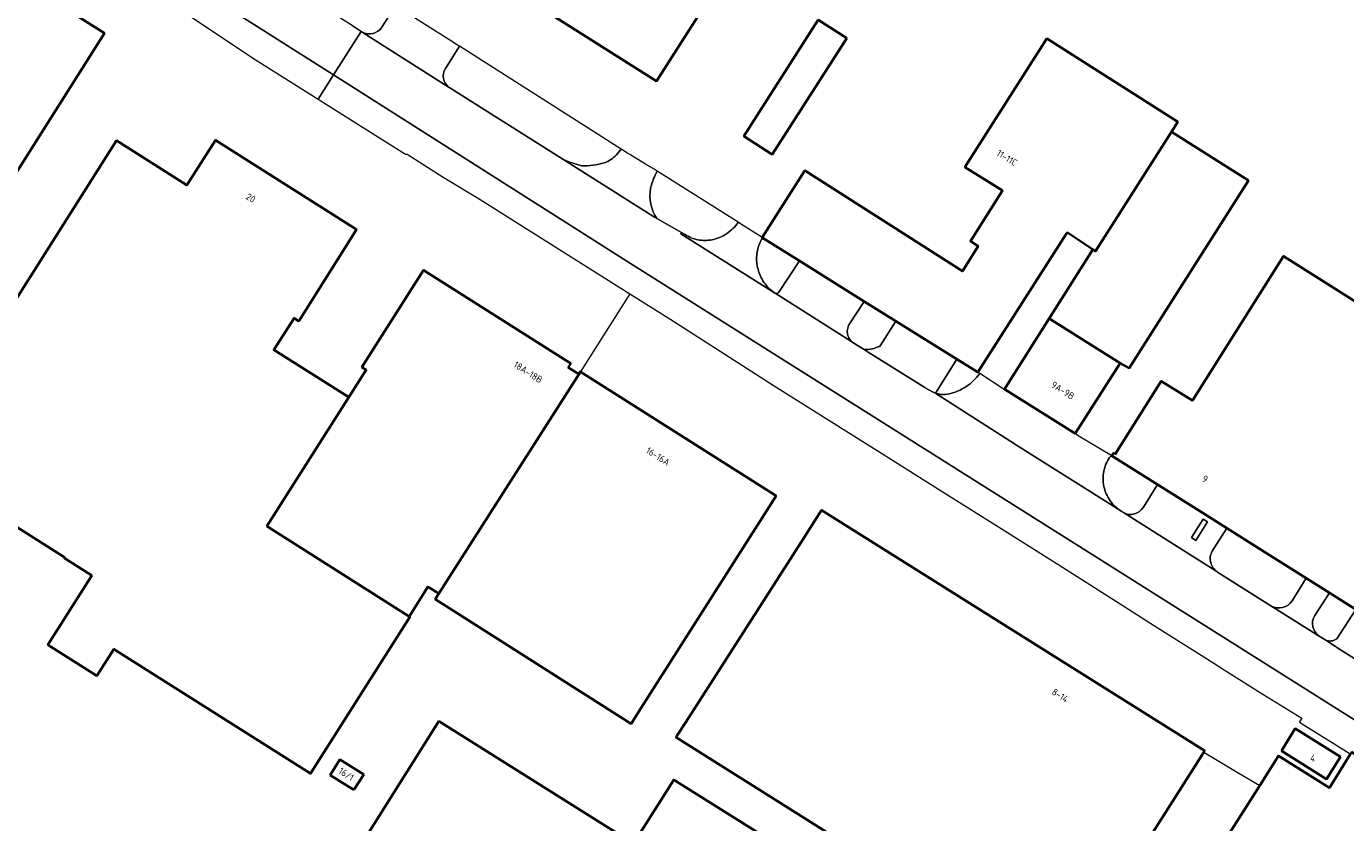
# Model space of a CAD drawing. Extents: x 151587 to 155483, y 462503 to 464608.
# Tile 143 of 236: x 153698 to 153873, y 463987 to 464093. Entities that reach past the tile are written whole.
import ezdxf
from ezdxf.enums import TextEntityAlignment as Align

# ---------------------------------------------------------------- set-up
doc = ezdxf.new("R2010")
doc.units = 0
doc.header["$LTSCALE"] = 0.5
for name, color, linetype, lineweight in [('B-RO-GR-BEPLANTING_CULTUUR_BODEMBEDEKKER-GV', 251, 'CONTINUOUS', 18), ('B-RO-GR-BEPLANTING_CULTUUR_HEESTERS-GV', 251, 'CONTINUOUS', 18), ('B-RO-IE-TERREINAFSCHEIDING_KUNSTMATIG_HEKWERK-G', 251, 'IE-TERREINAFSCHEIDING-KUNSTMATIG', 18), ('B-RO-OG-BEBOUWING-GV', 6, 'CONTINUOUS', 35), ('B-RO-OG-BEBOUWING-T18', 1, 'CONTINUOUS', 18), ('B-RO-OG-TERREIN_CULTUURSCHEIDING-GV', 251, 'CONTINUOUS', 18), ('B-RO-VH-VERHARDING_ASFALT-GV', 251, 'CONTINUOUS', 18), ('B-RO-VH-VERHARDING_BETONSTRAATSTEEN-GV', 251, 'CONTINUOUS', 18)]:
    doc.layers.add(name, color=color, linetype=linetype, lineweight=lineweight)
doc.styles.add('NLCS-ISO-M200-T18', font='NLCS-ISO.ttf', dxfattribs={"height": 0.36})
doc.linetypes.add('IE-TERREINAFSCHEIDING-KUNSTMATIG', pattern='A,4,[82,NLCS.SHX,S=0.75,R=90,X=0,Y=0],4,-2', length=10)

msp = doc.modelspace()

# ---------------------------------------------------------------- linework, layer by layer
at = {"layer": 'B-RO-GR-BEPLANTING_CULTUUR_BODEMBEDEKKER-GV'}
for points in [[(153781.109, 464072.786, 0.0542917), (153780.513, 464071.02)], [(153780.513, 464071.02, 0.1988924), (153781.359, 464067.007)], [(153790.626, 464064.995, 0.0938113), (153792.171, 464066.52)], [(153785.11, 464064.901, 0.0981549), (153786.808, 464064.2)], [(153786.808, 464064.2, 0.0968979), (153788.645, 464064.194)], [(153788.645, 464064.194, 0.0984621), (153790.626, 464064.995)], [(153795.385, 464064.441, 0.0838102), (153794.73, 464062.782)], [(153794.73, 464062.782, 0.0861871), (153794.66, 464060.972)], [(153794.66, 464060.972, 0.0833231), (153795.228, 464059.149)], [(153795.228, 464059.149, 0.0860557), (153796.372, 464057.619)], [(153796.977, 464057.133, 0.0921316), (153797.064, 464057.079)], [(153797.064, 464057.079, 0.3729874), (153797.581, 464057.228)], [(153807.052, 464053.134, 0.4362704), (153807.52, 464050.466)], [(153822.488, 464044.654, 0.0933658), (153824.284, 464046.403)], [(153820.272, 464043.684, 0.0884818), (153822.488, 464044.654)], [(153819.106, 464043.614, 0.0908904), (153820.272, 464043.684)], [(153841.701, 464035.412, 0.101641), (153840.842, 464033.613)], [(153840.842, 464033.613, 0.1003633), (153840.758, 464031.62)], [(153840.758, 464031.62, 0.1015644), (153841.488, 464029.687)], [(153841.488, 464029.687, 0.1012292), (153842.919, 464028.194)], [(153843.25, 464027.97, 0.0218608), (153843.398, 464027.882)], [(153843.398, 464027.882, 0.3965817), (153846.056, 464028.592)], [(153854.954, 464022.012, 0.0986944), (153855, 464021.222)], [(153855.21, 464022.76, 0.0992065), (153854.954, 464022.012)], [(153855, 464021.222, 0.1013448), (153855.34, 464020.509)], [(153855.34, 464020.509, 0.0827375), (153855.813, 464020.051)], [(153863.009, 464015.49, 0.4107225), (153865.848, 464016.164)], [(153868.848, 464014.196, 0.4129719), (153869.45, 464011.445)], [(153870.309, 464010.892, 0.2474348), (153871.784, 464011.083)]]:
    msp.add_lwpolyline(points, format="xyb", dxfattribs=at)
at = {"layer": 'B-RO-GR-BEPLANTING_CULTUUR_BODEMBEDEKKER-GV', "flags": 128}
for points in [[(153792.171, 464066.52), (153781.404, 464073.311), (153781.109, 464072.786)], [(153781.359, 464067.007), (153784.646, 464065.162), (153785.11, 464064.901)], [(153797.581, 464057.228), (153800.301, 464061.374), (153795.385, 464064.441)], [(153796.372, 464057.619), (153796.977, 464057.133)], [(153807.52, 464050.466), (153807.537, 464050.455), (153807.555, 464050.444), (153808.936, 464049.572), (153809.414, 464049.611), (153809.699, 464049.634), (153809.982, 464049.679), (153810.261, 464049.747), (153810.533, 464049.836), (153810.798, 464049.946), (153811.032, 464050.043), (153811.053, 464050.077), (153813.114, 464053.38), (153808.932, 464055.99), (153807.052, 464053.134)], [(153824.024, 464046.574), (153821.233, 464048.315), (153818.401, 464043.774), (153818.436, 464043.752), (153818.632, 464043.703), (153818.749, 464043.674), (153818.867, 464043.65), (153818.986, 464043.63), (153819.106, 464043.614)], [(153824.284, 464046.403), (153824.024, 464046.574)], [(153846.056, 464028.592), (153847.936, 464031.62), (153841.851, 464035.456), (153841.744, 464035.413), (153841.701, 464035.412)], [(153842.919, 464028.194), (153843.25, 464027.97)], [(153857.143, 464025.816), (153855.21, 464022.76)], [(153865.848, 464016.164), (153867.712, 464019.154), (153861.356, 464023.161), (153857.143, 464025.816)], [(153855.813, 464020.051), (153855.925, 464019.979), (153863.009, 464015.49)], [(153871.784, 464011.083), (153874.318, 464014.99), (153870.805, 464017.204), (153868.848, 464014.196)], [(153869.45, 464011.445), (153870.309, 464010.892)]]:
    msp.add_lwpolyline(points, dxfattribs=at)
at = {"layer": 'B-RO-GR-BEPLANTING_CULTUUR_HEESTERS-GV', "flags": 128}
for points in [[(153775.99, 464075.504), (153776.591, 464076.252), (153755.091, 464089.952), (153753.242, 464087.01)], [(153753.733, 464084.468), (153753.829, 464084.401), (153768.836, 464074.908), (153769.655, 464074.568), (153771.308, 464074.039)]]:
    msp.add_lwpolyline(points, dxfattribs=at)
at = {"layer": 'B-RO-GR-BEPLANTING_CULTUUR_HEESTERS-GV'}
for points in [[(153753.242, 464087.01, 0.3953491), (153753.733, 464084.468)], [(153771.308, 464074.039, 0.0726772), (153774.362, 464074.429)], [(153774.362, 464074.429, 0.1030676), (153775.99, 464075.504)]]:
    msp.add_lwpolyline(points, format="xyb", dxfattribs=at)
at = {"layer": 'B-RO-GR-BEPLANTING_CULTUUR_HEESTERS-GV', "flags": 128}
msp.add_lwpolyline([(153854.006, 464027.014), (153852.453, 464024.555), (153853.028, 464024.191), (153854.565, 464026.667)], close=True, dxfattribs=at)
at = {"layer": 'B-RO-IE-TERREINAFSCHEIDING_KUNSTMATIG_HEKWERK-G', "flags": 128}
for points in [[(153777.739, 464057.019), (153771.171, 464046.587)], [(153854.078, 463995.994), (153858.748, 463993.228), (153861.534, 463991.579)]]:
    msp.add_lwpolyline(points, dxfattribs=at)
at = {"layer": 'B-RO-OG-BEBOUWING-GV', "flags": 128}
for points in [[(153760.332, 464098.619), (153781.321, 464085.304), (153787.719, 464095.39), (153766.73, 464108.705)], [(153686.981, 464104.914), (153686.777, 464105.043), (153669.459, 464077.711), (153669.588, 464077.629), (153683.71, 464068.681), (153686.143, 464072.521), (153692.991, 464068.182), (153707.876, 464091.675)], [(153806.594, 464091.033), (153802.822, 464093.446), (153792.918, 464077.962), (153796.69, 464075.549)], [(153795.354, 464064.509), (153795.332, 464064.474), (153795.385, 464064.441), (153800.301, 464061.374), (153808.932, 464055.99), (153813.114, 464053.38), (153821.233, 464048.315), (153824.024, 464046.574), (153835.848, 464065.038), (153835.945, 464065.167), (153839.35, 464062.896), (153839.685, 464062.668), (153849.78, 464078.569), (153850.617, 464079.885), (153833.221, 464090.972), (153822.309, 464073.877), (153827.297, 464070.771), (153823.046, 464064.018), (153824.097, 464063.357), (153821.99, 464060.009), (153801.04, 464073.401)], [(153842.981, 464047.792), (153844.143, 464047.089), (153860.012, 464072.086), (153849.78, 464078.569), (153839.685, 464062.668), (153839.35, 464062.896), (153833.53, 464053.715)], [(153748.433, 464014.107), (153748.408, 464014.068), (153729.49, 464026.097), (153740.389, 464043.241), (153730.406, 464049.529), (153733.095, 464053.773), (153733.723, 464053.375), (153741.425, 464065.569), (153722.651, 464077.454), (153718.857, 464071.457), (153709.493, 464077.385), (153682.447, 464034.671), (153702.618, 464021.9), (153702.559, 464021.807), (153706.191, 464019.507), (153700.361, 464010.298), (153706.886, 464006.167), (153709.137, 464009.722), (153735.309, 463993.153), (153748.534, 464014.04)], [(153752.344, 464017.097), (153771.203, 464046.638), (153771.132, 464046.683), (153770.93, 464046.363), (153769.576, 464047.213), (153769.894, 464047.718), (153750.32, 464060.151), (153742.121, 464047.253), (153742.704, 464046.883), (153740.389, 464043.241), (153729.49, 464026.097), (153748.408, 464014.068), (153748.433, 464014.107), (153750.911, 464018.007)], [(153842.981, 464047.792), (153833.53, 464053.715), (153827.563, 464044.303), (153836.967, 464038.41)], [(153771.203, 464046.638), (153752.344, 464017.097), (153751.877, 464016.363), (153777.935, 463999.794), (153778.956, 464001.402), (153797.194, 464030.128)], [(153835.099, 463966.088), (153854.078, 463995.994), (153854.209, 463996.2), (153848.162, 464000), (153803.25, 464028.228), (153800.548, 464023.931), (153785.185, 464000), (153784.013, 463998.174), (153783.891, 463997.984), (153802.192, 463986.469), (153834.899, 463965.773)], [(153738.539, 463978.113), (153736.216, 463974.419), (153733.523, 463970.136), (153759.742, 463953.652), (153760.26, 463953.327), (153763.158, 463957.943), (153762.641, 463958.267), (153765.124, 463962.218), (153766.951, 463965.126), (153768.222, 463964.311), (153769.039, 463965.586), (153767.416, 463966.609), (153778.252, 463983.845), (153752.372, 464000.116)], [(153864.398, 463996.183), (153870.397, 463992.423), (153872.249, 463995.378), (153866.25, 463999.138)], [(153894.637, 463935.4), (153910.648, 463960.681), (153916.143, 463969.357), (153913.596, 463970.959), (153909.569, 463973.493), (153906.778, 463975.248), (153873.774, 463996.012), (153873.615, 463995.759), (153870.782, 463991.255), (153864.01, 463995.515), (153861.534, 463991.579), (153822.624, 463930.357), (153868.99, 463901.208), (153871.846, 463899.413)], [(153741.064, 463990.972), (153742.363, 463993.03), (153739.207, 463995.012), (153737.917, 463992.955)], [(153796.668, 463984.099), (153783.585, 463992.328), (153778.252, 463983.845), (153767.416, 463966.609), (153769.039, 463965.586), (153771.719, 463963.896), (153771.395, 463963.38), (153776.087, 463960.43), (153776.414, 463960.945), (153780.542, 463958.359)]]:
    msp.add_lwpolyline(points, close=True, dxfattribs=at)
msp.add_lwpolyline([(153879.975, 464052.362), (153864.69, 464062.031), (153852.564, 464042.794), (153848.436, 464045.396), (153842.309, 464035.676), (153842.08, 464035.82), (153841.851, 464035.456), (153847.936, 464031.62), (153854.358, 464027.571), (153857.143, 464025.816), (153861.356, 464023.161), (153867.712, 464019.154), (153870.805, 464017.204), (153874.318, 464014.99)], dxfattribs=at)
at = {"layer": 'B-RO-OG-TERREIN_CULTUURSCHEIDING-GV', "flags": 128}
for points in [[(153744.787, 464092.486), (153746.612, 464095.343), (153743.821, 464097.117), (153742.882, 464097.714), (153742.485, 464097.967), (153742.373, 464097.792), (153740.825, 464095.512)], [(153740.946, 464092.611), (153742.031, 464091.921)], [(153742.155, 464091.847), (153742.169, 464091.838)]]:
    msp.add_lwpolyline(points, dxfattribs=at)
at = {"layer": 'B-RO-OG-TERREIN_CULTUURSCHEIDING-GV'}
for points in [[(153742.031, 464091.921, 0.0308845), (153742.155, 464091.847)], [(153742.169, 464091.838, 0.3888489), (153744.787, 464092.486)]]:
    msp.add_lwpolyline(points, format="xyb", dxfattribs=at)
at = {"layer": 'B-RO-VH-VERHARDING_ASFALT-GV', "flags": 128}
for points in [[(153589.521, 464180.686), (153594.243, 464177.802), (153595.382, 464177.076), (153649.656, 464142.495), (153649.664, 464142.49), (153649.659, 464142.5), (153649.667, 464142.495), (153663.697, 464133.577), (153691.678, 464115.791), (153715.866, 464100.417), (153738.342, 464086.13), (153742.031, 464091.921), (153740.946, 464092.611), (153736.06, 464095.716), (153725.125, 464102.664), (153713.453, 464110.08), (153710.92, 464111.721), (153700.465, 464118.364)], [(153742.031, 464091.921), (153738.342, 464086.13), (153777.844, 464061.021), (153803.854, 464044.617), (153874.597, 464000), (153908.753, 463978.196)], [(153796.977, 464057.133), (153784.535, 464064.981), (153784.646, 464065.162), (153781.359, 464067.007), (153781.041, 464067.185), (153770.647, 464073.762), (153768.836, 464074.908), (153753.829, 464084.401), (153753.733, 464084.468), (153742.169, 464091.838), (153742.155, 464091.847)], [(153817.128, 464044.439), (153817.015, 464044.51), (153816.993, 464044.525), (153809.469, 464049.236), (153809.384, 464049.289), (153809.334, 464049.321), (153808.936, 464049.572), (153807.555, 464050.444), (153807.537, 464050.455), (153807.52, 464050.466), (153797.064, 464057.079)], [(153843.25, 464027.97), (153842.919, 464028.194), (153830.359, 464036.105), (153829.549, 464036.621), (153828.948, 464037.004), (153828.92, 464037.025), (153818.436, 464043.752), (153818.401, 464043.774), (153818.191, 464043.855), (153817.987, 464043.95), (153817.128, 464044.439)], [(153871.593, 464010.065), (153870.309, 464010.892), (153869.45, 464011.445), (153863.009, 464015.49), (153855.925, 464019.979), (153855.813, 464020.051), (153851.375, 464022.849), (153843.398, 464027.882)], [(153901.338, 463991.306), (153899.721, 463992.399), (153888.921, 463999.142), (153888.4, 463999.468), (153887.549, 464000), (153886.418, 464000.707), (153886.409, 464000.713), (153886.374, 464000.736), (153881.216, 464003.991), (153871.769, 464009.953)]]:
    msp.add_lwpolyline(points, dxfattribs=at)
at = {"layer": 'B-RO-VH-VERHARDING_ASFALT-GV'}
for points in [[(153742.155, 464091.847, -0.0308845), (153742.031, 464091.921)], [(153797.064, 464057.079, -0.0921316), (153796.977, 464057.133)], [(153843.398, 464027.882, -0.0218608), (153843.25, 464027.97)], [(153871.769, 464009.953, -0.0213236), (153871.593, 464010.065)]]:
    msp.add_lwpolyline(points, format="xyb", dxfattribs=at)
at = {"layer": 'B-RO-VH-VERHARDING_BETONSTRAATSTEEN-GV', "flags": 128}
for points in [[(153719.016, 464094.148), (153727.562, 464088.427), (153736.299, 464082.924), (153738.342, 464086.13), (153715.866, 464100.417)], [(153753.242, 464087.01), (153755.091, 464089.952), (153754.848, 464090.107), (153753.817, 464090.761), (153746.612, 464095.343), (153744.787, 464092.486)], [(153742.169, 464091.838), (153753.733, 464084.468)], [(153874.597, 464000), (153803.854, 464044.617), (153777.844, 464061.021), (153738.342, 464086.13), (153736.299, 464082.924), (153747.931, 464075.596), (153748.136, 464075.571), (153752.93, 464072.518), (153757.482, 464069.774), (153758.2, 464069.316), (153777.739, 464057.019), (153780.933, 464055.009), (153783.211, 464053.573), (153796.967, 464044.769), (153801.962, 464041.613), (153811.341, 464035.693), (153813.026, 464034.634), (153813.028, 464034.628), (153820.843, 464029.718), (153825.926, 464026.522), (153825.928, 464026.515), (153833.256, 464021.905), (153834.803, 464020.923), (153842.466, 464016.061), (153847.413, 464012.922), (153855.289, 464007.922), (153856.798, 464006.965), (153861.371, 464004.062), (153867.105, 464000.506), (153866.828, 464000.06), (153866.798, 464000.004), (153873.42, 463995.88)], [(153781.109, 464072.786), (153781.404, 464073.311), (153780.971, 464073.584), (153779.852, 464074.258), (153777.74, 464075.531), (153777.428, 464075.719), (153776.591, 464076.252), (153775.99, 464075.504)], [(153771.308, 464074.039), (153769.655, 464074.568), (153768.836, 464074.908), (153770.647, 464073.762)], [(153770.647, 464073.762), (153781.041, 464067.185), (153781.359, 464067.007)], [(153795.385, 464064.441), (153795.332, 464064.474), (153795.354, 464064.509), (153792.346, 464066.41), (153792.171, 464066.52)], [(153785.11, 464064.901), (153784.646, 464065.162), (153784.535, 464064.981), (153796.977, 464057.133), (153796.372, 464057.619)], [(153808.932, 464055.99), (153800.301, 464061.374), (153797.581, 464057.228)], [(153797.064, 464057.079), (153807.52, 464050.466)], [(153807.052, 464053.134), (153808.932, 464055.99)], [(153836.967, 464038.41), (153827.563, 464044.303), (153827.527, 464044.278), (153824.284, 464046.403)], [(153819.106, 464043.614), (153818.986, 464043.63), (153818.867, 464043.65), (153818.749, 464043.674), (153818.632, 464043.703), (153818.436, 464043.752), (153828.92, 464037.025), (153828.948, 464037.004), (153829.549, 464036.621), (153830.359, 464036.105), (153842.919, 464028.194)], [(153841.701, 464035.412), (153841.744, 464035.413), (153841.851, 464035.456), (153837.375, 464038.109), (153836.967, 464038.41)], [(153857.143, 464025.816), (153854.358, 464027.571), (153847.936, 464031.62), (153846.056, 464028.592)], [(153843.398, 464027.882), (153851.375, 464022.849), (153855.813, 464020.051)], [(153855.21, 464022.76), (153857.143, 464025.816)], [(153868.848, 464014.196), (153870.805, 464017.204), (153867.712, 464019.154), (153865.848, 464016.164)], [(153863.009, 464015.49), (153869.45, 464011.445)], [(153885.764, 464003.476), (153887.661, 464006.579), (153876.317, 464013.73), (153874.318, 464014.99), (153871.784, 464011.083)], [(153870.309, 464010.892), (153871.593, 464010.065)], [(153871.769, 464009.953), (153881.216, 464003.991), (153886.374, 464000.736)]]:
    msp.add_lwpolyline(points, dxfattribs=at)
at = {"layer": 'B-RO-VH-VERHARDING_BETONSTRAATSTEEN-GV'}
for points in [[(153744.787, 464092.486, -0.3888489), (153742.169, 464091.838)], [(153753.733, 464084.468, -0.3953491), (153753.242, 464087.01)], [(153774.362, 464074.429, -0.0726772), (153771.308, 464074.039)], [(153775.99, 464075.504, -0.1030676), (153774.362, 464074.429)], [(153780.513, 464071.02, -0.0542917), (153781.109, 464072.786)], [(153781.359, 464067.007, -0.1988924), (153780.513, 464071.02)], [(153792.171, 464066.52, -0.0938113), (153790.626, 464064.995)], [(153786.808, 464064.2, -0.0981549), (153785.11, 464064.901)], [(153788.645, 464064.194, -0.0968979), (153786.808, 464064.2)], [(153790.626, 464064.995, -0.0984621), (153788.645, 464064.194)], [(153794.73, 464062.782, -0.0838102), (153795.385, 464064.441)], [(153794.66, 464060.972, -0.0861871), (153794.73, 464062.782)], [(153795.228, 464059.149, -0.0833231), (153794.66, 464060.972)], [(153796.372, 464057.619, -0.0860557), (153795.228, 464059.149)], [(153797.581, 464057.228, -0.3729874), (153797.064, 464057.079)], [(153807.52, 464050.466, -0.4362704), (153807.052, 464053.134)], [(153824.284, 464046.403, -0.0933658), (153822.488, 464044.654)], [(153822.488, 464044.654, -0.0884818), (153820.272, 464043.684)], [(153820.272, 464043.684, -0.0908904), (153819.106, 464043.614)], [(153840.842, 464033.613, -0.101641), (153841.701, 464035.412)], [(153840.758, 464031.62, -0.1003633), (153840.842, 464033.613)], [(153841.488, 464029.687, -0.1015644), (153840.758, 464031.62)], [(153842.919, 464028.194, -0.1012292), (153841.488, 464029.687)], [(153846.056, 464028.592, -0.3965817), (153843.398, 464027.882)], [(153855, 464021.222, -0.0986944), (153854.954, 464022.012)], [(153854.954, 464022.012, -0.0992065), (153855.21, 464022.76)], [(153855.34, 464020.509, -0.1013448), (153855, 464021.222)], [(153855.813, 464020.051, -0.0827375), (153855.34, 464020.509)], [(153865.848, 464016.164, -0.4107225), (153863.009, 464015.49)], [(153869.45, 464011.445, -0.4129719), (153868.848, 464014.196)], [(153871.784, 464011.083, -0.2474348), (153870.309, 464010.892)], [(153871.593, 464010.065, 0.0213236), (153871.769, 464009.953)]]:
    msp.add_lwpolyline(points, format="xyb", dxfattribs=at)
at = {"layer": 'B-RO-VH-VERHARDING_BETONSTRAATSTEEN-GV', "flags": 128}
for points in [[(153817.015, 464044.51), (153817.128, 464044.439), (153817.987, 464043.95), (153818.191, 464043.855), (153818.401, 464043.774), (153821.233, 464048.315), (153813.114, 464053.38), (153811.053, 464050.077), (153811.032, 464050.043), (153810.798, 464049.946), (153810.533, 464049.836), (153810.261, 464049.747), (153809.982, 464049.679), (153809.699, 464049.634), (153809.414, 464049.611), (153808.936, 464049.572), (153809.334, 464049.321), (153809.384, 464049.289), (153809.469, 464049.236), (153816.993, 464044.525)], [(153852.453, 464024.555), (153854.006, 464027.014), (153854.565, 464026.667), (153853.028, 464024.191)]]:
    msp.add_lwpolyline(points, close=True, dxfattribs=at)

# ---------------------------------------------------------------- texts
at = {"layer": 'B-RO-OG-BEBOUWING-T18', "style": 'NLCS-ISO-M200-T18'}
for s, rotation, p in [('11-11C', 328.1, (153827.907, 464075.103)), ('20', 327.7, (153727.338, 464069.752)), ('18A-18B', 327.6, (153764.225, 464046.58)), ('9A-9B', 327.9, (153835.341, 464044.149)), ('16-16A', 327.6, (153781.495, 464035.362)), ('9', 327.8, (153854.247, 464032.37)), ('8-14', 327.9, (153834.993, 464003.552)), ('4', 341.7, (153868.606, 463995.214)), ('16/1', 327.9, (153740.043, 463993.068))]:
    msp.add_text(s, height=0.9, rotation=rotation, dxfattribs=at).set_placement(p, align=Align.MIDDLE)

doc.saveas('drawing.dxf')
